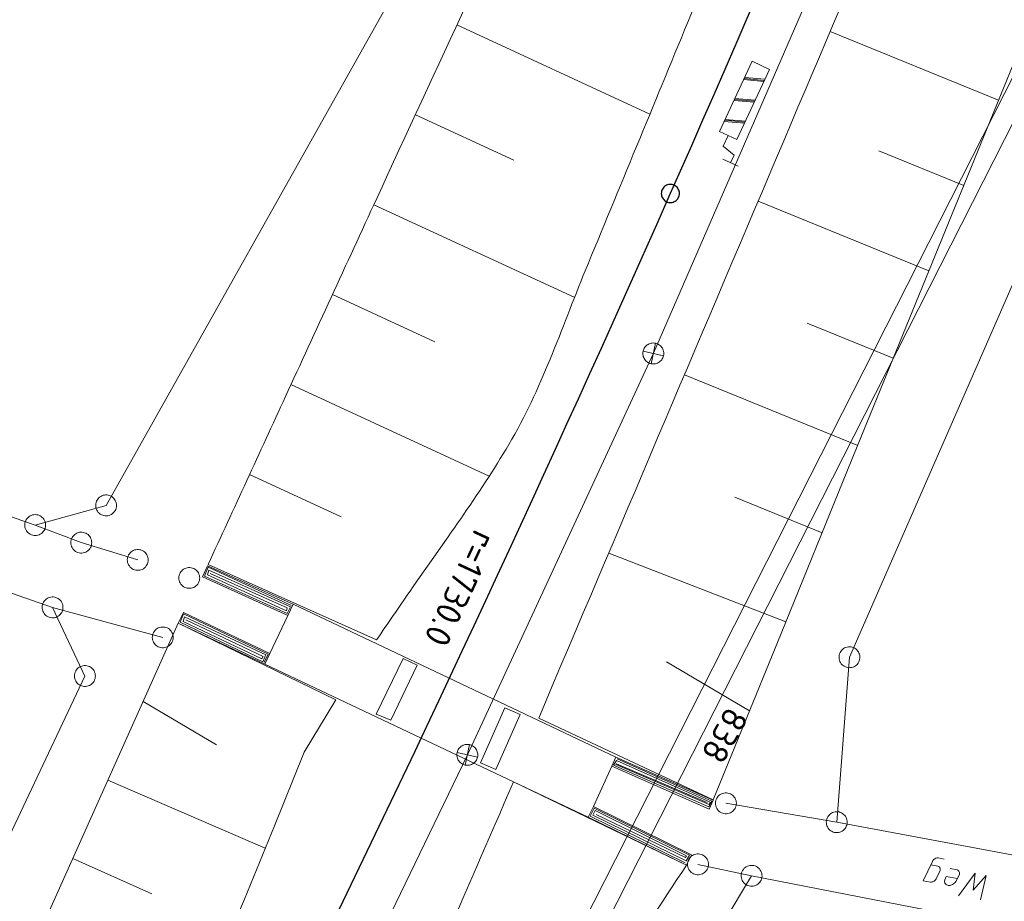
# Model space of a CAD drawing. Header units: metres. Extents: x 3425540 to 3446143, y 5432760 to 5444637.
# Tile 39 of 256: x 3435530 to 3435601, y 5438440 to 5438503. Entities that reach past the tile are written whole.
import ezdxf
from ezdxf.enums import TextEntityAlignment as Align

# ---------------------------------------------------------------- set-up
doc = ezdxf.new("R2010")
doc.units = ezdxf.units.M
for name, color, linetype, lineweight in [('B_Bestand', 9, 'Continuous', 18), ('B_Böschung', 9, 'Continuous', 18), ('B_Flurgrenzen', 9, 'Continuous', 18), ('B_Gleisachse', 9, 'Continuous', 25), ('B_Kilometrierung', 9, 'Continuous', 25), ('Bestand Kabeltröge', 9, 'Continuous', 18)]:
    doc.layers.add(name, color=color, linetype=linetype, lineweight=lineweight)
doc.styles.get("Standard").update_dxf_attribs({"font": 'isocpeur.ttf'})

msp = doc.modelspace()

# ---------------------------------------------------------------- linework, layer by layer
at = {"layer": 'B_Bestand'}
for p, q in [((3435575.412, 5438479.047), (3435587.919, 5438507.817)), ((3435581.882, 5438498.646), (3435583.318, 5438498.504)), ((3435581.914, 5438498.714), (3435583.35, 5438498.572)), ((3435581.946, 5438498.782), (3435583.393, 5438498.664)), ((3435581.179, 5438497.139), (3435582.625, 5438497.02)), ((3435581.211, 5438497.207), (3435582.657, 5438497.088)), ((3435581.243, 5438497.276), (3435582.689, 5438497.157)), ((3435580.476, 5438495.631), (3435581.922, 5438495.512)), ((3435580.518, 5438495.723), (3435581.954, 5438495.581)), ((3435580.55, 5438495.791), (3435581.997, 5438495.672)), ((3435581.183, 5438493.225), (3435580.4, 5438493.86)), ((3435580.385, 5438492.935), (3435581.472, 5438492.428)), ((3435580.929, 5438492.681), (3435581.182, 5438493.225)), ((3435575.558, 5438479.761), (3435575.235, 5438478.296)), ((3435562.071, 5438450.286), (3435575.412, 5438479.047)), ((3435574.664, 5438479.191), (3435576.129, 5438478.867)), ((3435549.586, 5438461.073), (3435572.717, 5438450.123)), ((3435547.918, 5438457.55), (3435549.213, 5438460.255)), ((3435570.738, 5438445.83), (3435547.559, 5438456.791)), ((3435562.232, 5438451.019), (3435561.909, 5438449.554)), ((3435561.338, 5438450.449), (3435562.803, 5438450.125)), ((3435548.241, 5438421.62), (3435562.071, 5438450.286)), ((3435571.108, 5438446.584), (3435572.433, 5438449.48))]:
    msp.add_line(p, q, dxfattribs=at)
for points in [[(3435580.762, 5438494.636), (3435581.379, 5438494.349), (3435583.723, 5438499.371), (3435582.49, 5438499.947), (3435580.146, 5438494.924), (3435580.762, 5438494.636), (3435580.4, 5438493.86)], [(3435575.235, 5438478.296), (3435575.312, 5438478.284), (3435575.39, 5438478.279), (3435575.469, 5438478.282), (3435575.546, 5438478.294), (3435575.622, 5438478.314), (3435575.696, 5438478.341), (3435575.766, 5438478.376), (3435575.832, 5438478.419), (3435575.894, 5438478.468), (3435575.95, 5438478.523), (3435575.999, 5438478.583), (3435576.043, 5438478.649), (3435576.079, 5438478.718), (3435576.108, 5438478.791), (3435576.129, 5438478.867), (3435576.142, 5438478.945), (3435576.146, 5438479.023), (3435576.143, 5438479.101), (3435576.131, 5438479.179), (3435576.112, 5438479.255), (3435576.084, 5438479.328), (3435576.049, 5438479.399), (3435576.007, 5438479.465), (3435575.958, 5438479.526), (3435575.903, 5438479.582), (3435575.842, 5438479.632), (3435575.777, 5438479.675), (3435575.707, 5438479.712), (3435575.634, 5438479.74), (3435575.558, 5438479.761), (3435575.481, 5438479.774), (3435575.402, 5438479.779), (3435575.324, 5438479.775), (3435575.246, 5438479.764), (3435575.17, 5438479.744), (3435575.097, 5438479.716), (3435575.027, 5438479.681), (3435574.961, 5438479.639), (3435574.899, 5438479.59), (3435574.843, 5438479.535), (3435574.793, 5438479.475), (3435574.75, 5438479.409), (3435574.714, 5438479.339), (3435574.685, 5438479.267), (3435574.664, 5438479.191), (3435574.651, 5438479.113), (3435574.646, 5438479.035), (3435574.65, 5438478.957), (3435574.662, 5438478.879), (3435574.681, 5438478.803), (3435574.709, 5438478.729), (3435574.744, 5438478.659), (3435574.786, 5438478.593), (3435574.835, 5438478.532), (3435574.89, 5438478.476), (3435574.951, 5438478.426), (3435575.016, 5438478.382), (3435575.086, 5438478.346), (3435575.159, 5438478.318), (3435575.234, 5438478.297)], [(3435549.213, 5438460.255), (3435543.099, 5438463.042), (3435543.451, 5438463.815), (3435549.586, 5438461.073), (3435549.213, 5438460.255)], [(3435549.466, 5438460.987), (3435543.504, 5438463.717), (3435543.239, 5438463.085), (3435549.161, 5438460.397), (3435549.405, 5438460.886), (3435543.545, 5438463.513), (3435543.443, 5438463.187), (3435549.121, 5438460.6), (3435549.161, 5438460.804), (3435543.646, 5438463.269)], [(3435547.918, 5438457.55), (3435541.722, 5438460.476), (3435541.363, 5438459.717), (3435547.559, 5438456.791), (3435547.918, 5438457.55)], [(3435547.513, 5438456.893), (3435547.798, 5438457.504), (3435541.734, 5438460.376), (3435541.489, 5438459.786), (3435547.411, 5438456.954), (3435547.635, 5438457.443), (3435541.815, 5438460.173), (3435541.713, 5438459.847), (3435547.35, 5438457.158), (3435547.452, 5438457.341), (3435541.896, 5438459.949)], [(3435555.531, 5438453.208), (3435557.472, 5438457.182), (3435558.475, 5438456.711), (3435556.585, 5438452.768), (3435555.531, 5438453.208)], [(3435563.026, 5438449.727), (3435564.759, 5438453.65), (3435565.85, 5438453.168), (3435564.117, 5438449.245), (3435563.026, 5438449.727)], [(3435561.909, 5438449.554), (3435561.986, 5438449.542), (3435562.064, 5438449.537), (3435562.143, 5438449.54), (3435562.22, 5438449.552), (3435562.296, 5438449.572), (3435562.37, 5438449.599), (3435562.44, 5438449.634), (3435562.506, 5438449.677), (3435562.568, 5438449.726), (3435562.624, 5438449.781), (3435562.673, 5438449.841), (3435562.717, 5438449.907), (3435562.753, 5438449.976), (3435562.782, 5438450.049), (3435562.803, 5438450.125), (3435562.816, 5438450.203), (3435562.82, 5438450.281), (3435562.817, 5438450.359), (3435562.805, 5438450.437), (3435562.786, 5438450.513), (3435562.758, 5438450.586), (3435562.723, 5438450.657), (3435562.681, 5438450.723), (3435562.632, 5438450.784), (3435562.577, 5438450.84), (3435562.516, 5438450.89), (3435562.451, 5438450.933), (3435562.381, 5438450.97), (3435562.308, 5438450.998), (3435562.232, 5438451.019), (3435562.155, 5438451.032), (3435562.076, 5438451.037), (3435561.998, 5438451.033), (3435561.92, 5438451.022), (3435561.844, 5438451.002), (3435561.771, 5438450.974), (3435561.701, 5438450.939), (3435561.635, 5438450.897), (3435561.573, 5438450.848), (3435561.517, 5438450.793), (3435561.467, 5438450.733), (3435561.424, 5438450.667), (3435561.388, 5438450.597), (3435561.359, 5438450.525), (3435561.338, 5438450.449), (3435561.325, 5438450.371), (3435561.32, 5438450.293), (3435561.324, 5438450.215), (3435561.336, 5438450.137), (3435561.355, 5438450.061), (3435561.383, 5438449.987), (3435561.418, 5438449.917), (3435561.46, 5438449.851), (3435561.509, 5438449.79), (3435561.564, 5438449.734), (3435561.625, 5438449.684), (3435561.69, 5438449.64), (3435561.76, 5438449.604), (3435561.833, 5438449.576), (3435561.908, 5438449.555)], [(3435579.4, 5438446.403), (3435572.433, 5438449.48), (3435572.717, 5438450.123), (3435579.684, 5438447.046), (3435579.4, 5438446.403)], [(3435572.802, 5438450.009), (3435579.583, 5438446.97), (3435579.38, 5438446.565), (3435572.549, 5438449.553), (3435572.751, 5438449.882), (3435579.481, 5438446.894), (3435579.405, 5438446.742), (3435572.7, 5438449.604), (3435572.751, 5438449.654), (3435579.254, 5438446.869)], [(3435578.141, 5438443.135), (3435571.108, 5438446.584), (3435570.738, 5438445.83), (3435577.771, 5438442.381), (3435578.141, 5438443.135)], [(3435577.685, 5438442.563), (3435570.879, 5438445.906), (3435571.157, 5438446.463), (3435577.989, 5438443.095), (3435577.761, 5438442.69), (3435571.056, 5438445.957), (3435571.233, 5438446.311), (3435577.786, 5438443.045), (3435577.71, 5438442.943), (3435571.309, 5438446.008)], [(3435595.272, 5438442.404), (3435595.787, 5438442.306), (3435595.84, 5438442.282), (3435595.879, 5438442.26), (3435595.916, 5438442.225), (3435595.938, 5438442.191), (3435595.956, 5438442.13), (3435595.956, 5438442.058), (3435595.946, 5438442.002), (3435595.922, 5438441.949), (3435595.661, 5438441.407), (3435595.617, 5438441.329), (3435595.565, 5438441.281), (3435595.515, 5438441.247), (3435595.435, 5438441.205), (3435595.374, 5438441.187), (3435595.33, 5438441.181), (3435595.257, 5438441.18), (3435594.742, 5438441.277), (3435595.391, 5438442.655), (3435595.432, 5438442.719), (3435595.47, 5438442.77), (3435595.523, 5438442.818), (3435595.572, 5438442.852), (3435595.636, 5438442.883), (3435595.741, 5438442.906), (3435595.814, 5438442.907), (3435596.231, 5438442.828)], [(3435597.171, 5438441.425), (3435596.391, 5438441.572), (3435596.291, 5438441.346), (3435596.267, 5438441.221), (3435596.288, 5438441.101), (3435596.322, 5438441.052), (3435596.37, 5438441), (3435596.437, 5438440.972), (3435596.518, 5438440.943), (3435596.604, 5438440.941), (3435596.676, 5438440.942), (3435596.768, 5438440.968), (3435596.845, 5438440.997), (3435596.912, 5438441.042), (3435596.964, 5438441.09), (3435597.016, 5438441.137), (3435597.074, 5438441.213), (3435597.329, 5438441.727), (3435597.345, 5438441.811), (3435597.339, 5438441.855), (3435597.322, 5438441.916), (3435597.299, 5438441.949), (3435597.262, 5438441.985), (3435597.212, 5438442.024), (3435597.159, 5438442.048), (3435596.657, 5438442.142)], [(3435598.838, 5438439.9), (3435599.255, 5438441.653), (3435598.322, 5438440.603), (3435598.461, 5438441.803), (3435597.264, 5438440.196)]]:
    msp.add_lwpolyline(points, dxfattribs=at)
at = {"layer": 'B_Böschung'}
for p, q in [((3435561.324, 5438502.563), (3435575.155, 5438496.173)), ((3435600.134, 5438497.172), (3435588.073, 5438502.093)), ((3435558.348, 5438496.122), (3435565.397, 5438492.866)), ((3435597.638, 5438491.053), (3435591.563, 5438493.531)), ((3435595.142, 5438484.934), (3435582.904, 5438489.926)), ((3435555.374, 5438489.682), (3435569.763, 5438483.047)), ((3435552.404, 5438483.239), (3435559.732, 5438479.861)), ((3435592.593, 5438478.687), (3435586.429, 5438481.202)), ((3435590.045, 5438472.441), (3435577.627, 5438477.504)), ((3435549.434, 5438476.796), (3435563.635, 5438470.25)), ((3435546.464, 5438470.353), (3435553.022, 5438467.331)), ((3435587.496, 5438466.194), (3435581.238, 5438468.734)), ((3435584.895, 5438459.819), (3435572.201, 5438464.734)), ((3435543.495, 5438463.91), (3435555.568, 5438458.53)), ((3435541.363, 5438459.717), (3435524.891, 5438423.048)), ((3435541.363, 5438459.717), (3435552.646, 5438454.218)), ((3435582.294, 5438453.443), (3435576.338, 5438456.947)), ((3435538.84, 5438454.101), (3435544.092, 5438451.007)), ((3435552.646, 5438454.218), (3435550.384, 5438450.477)), ((3435579.693, 5438447.068), (3435567.184, 5438452.924)), ((3435550.384, 5438450.477), (3435548.247, 5438445.211)), ((3435536.318, 5438448.485), (3435547.596, 5438443.605)), ((3435577.771, 5438442.381), (3435565.374, 5438448.344)), ((3435548.247, 5438445.211), (3435546.111, 5438439.945)), ((3435533.795, 5438442.87), (3435539.476, 5438440.327)), ((3435546.111, 5438439.945), (3435540.682, 5438427.655))]:
    msp.add_line(p, q, dxfattribs=at)
msp.add_lwpolyline([(3435579.693, 5438447.068), (3435584.552, 5438458.977), (3435589.322, 5438470.669), (3435602.127, 5438502.056), (3435611.514, 5438525.062), (3435620.507, 5438547.179), (3435626.946, 5438564.333), (3435631.434, 5438576.932), (3435637.147, 5438593.407), (3435642.223, 5438608.498), (3435647.717, 5438625.365), (3435652.459, 5438640.415), (3435657.534, 5438656.902), (3435665.591, 5438683.43)], dxfattribs=at)
for points, knots in [([(3435743.468, 5439083.929), (3435741.101, 5439079.115), (3435738.735, 5439074.301), (3435736.368, 5439069.486), (3435735.276, 5439067.266), (3435734.245, 5439065.016), (3435733.183, 5439062.781), (3435731.897, 5439060.074), (3435730.611, 5439057.367), (3435729.325, 5439054.66), (3435728.163, 5439052.214), (3435727.001, 5439049.768), (3435725.839, 5439047.321), (3435724.989, 5439045.532), (3435724.182, 5439043.727), (3435723.406, 5439041.9), (3435722.517, 5439039.808), (3435721.826, 5439037.643), (3435721.223, 5439035.452), (3435720.432, 5439032.581), (3435719.672, 5439029.708), (3435719.07, 5439026.796), (3435718.621, 5439024.627), (3435718.179, 5439022.457), (3435717.73, 5439020.288), (3435717.226, 5439017.854), (3435716.733, 5439015.417), (3435716.211, 5439012.986), (3435715.44, 5439009.395), (3435714.452, 5439005.854), (3435713.513, 5439002.303), (3435712.42, 5438998.168), (3435711.322, 5438994.033), (3435710.23, 5438989.897), (3435708, 5438981.452), (3435705.773, 5438973.005), (3435703.549, 5438964.558), (3435702.382, 5438960.126), (3435701.25, 5438955.685), (3435700.117, 5438951.243), (3435699.3, 5438948.043), (3435698.494, 5438944.839), (3435697.794, 5438941.61), (3435696.831, 5438937.173), (3435695.921, 5438932.726), (3435695.008, 5438928.278), (3435693.182, 5438919.383), (3435691.514, 5438910.454), (3435689.574, 5438901.583), (3435688.604, 5438897.148), (3435687.633, 5438892.712), (3435686.663, 5438888.276), (3435685.693, 5438883.841), (3435684.722, 5438879.406), (3435683.752, 5438874.97), (3435682.782, 5438870.535), (3435681.811, 5438866.099), (3435680.841, 5438861.663), (3435678.9, 5438852.792), (3435676.96, 5438843.921), (3435675.019, 5438835.049), (3435673.217, 5438826.813), (3435671.377, 5438818.585), (3435669.553, 5438810.353), (3435667.878, 5438802.797), (3435666.204, 5438795.24), (3435664.529, 5438787.683), (3435662.972, 5438780.659), (3435661.416, 5438773.634), (3435659.859, 5438766.609), (3435658.442, 5438760.215), (3435656.984, 5438753.83), (3435655.536, 5438747.442), (3435654.842, 5438744.38), (3435654.112, 5438741.326), (3435653.34, 5438738.281), (3435652.568, 5438735.237), (3435651.704, 5438732.217), (3435650.754, 5438729.224), (3435649.804, 5438726.231), (3435648.851, 5438723.239), (3435647.892, 5438720.249), (3435646.933, 5438717.259), (3435645.978, 5438714.267), (3435645.012, 5438711.279), (3435644.046, 5438708.291), (3435643.061, 5438705.31), (3435642.079, 5438702.327), (3435641.097, 5438699.344), (3435640.107, 5438696.364), (3435639.114, 5438693.385), (3435637.995, 5438690.029), (3435636.844, 5438686.684), (3435635.686, 5438683.341), (3435633.687, 5438677.574), (3435631.635, 5438671.826), (3435629.486, 5438666.112), (3435627.001, 5438659.506), (3435624.47, 5438652.92), (3435621.876, 5438646.357), (3435619.052, 5438639.214), (3435616.231, 5438632.069), (3435613.396, 5438624.93), (3435610.317, 5438617.175), (3435607.237, 5438609.42), (3435604.158, 5438601.665), (3435601.207, 5438594.235), (3435598.256, 5438586.804), (3435595.305, 5438579.374), (3435590.56, 5438567.429), (3435585.653, 5438555.542), (3435580.328, 5438543.842), (3435576.421, 5438535.259), (3435572.479, 5438526.693), (3435568.523, 5438518.133), (3435564.208, 5438508.796), (3435559.883, 5438499.464), (3435555.577, 5438490.123), (3435553.397, 5438485.394), (3435551.217, 5438480.665), (3435549.037, 5438475.935), (3435547.19, 5438471.927), (3435545.342, 5438467.919), (3435543.495, 5438463.91)], [0, 0, 0, 0, 0.024605, 0.024605, 0.024605, 0.035954, 0.035954, 0.035954, 0.0497, 0.0497, 0.0497, 0.062121, 0.062121, 0.062121, 0.071206, 0.071206, 0.071206, 0.081613, 0.081613, 0.081613, 0.09525, 0.09525, 0.09525, 0.105409, 0.105409, 0.105409, 0.116812, 0.116812, 0.116812, 0.133657, 0.133657, 0.133657, 0.153277, 0.153277, 0.153277, 0.193341, 0.193341, 0.193341, 0.214363, 0.214363, 0.214363, 0.229513, 0.229513, 0.229513, 0.250336, 0.250336, 0.250336, 0.291985, 0.291985, 0.291985, 0.312811, 0.312811, 0.312811, 0.333635, 0.333635, 0.333635, 0.354461, 0.354461, 0.354461, 0.396112, 0.396112, 0.396112, 0.434782, 0.434782, 0.434782, 0.470282, 0.470282, 0.470282, 0.503283, 0.503283, 0.503283, 0.533323, 0.533323, 0.533323, 0.547725, 0.547725, 0.547725, 0.562126, 0.562126, 0.562126, 0.576528, 0.576528, 0.576528, 0.590931, 0.590931, 0.590931, 0.605334, 0.605334, 0.605334, 0.619737, 0.619737, 0.619737, 0.635962, 0.635962, 0.635962, 0.663956, 0.663956, 0.663956, 0.696322, 0.696322, 0.696322, 0.731553, 0.731553, 0.731553, 0.769824, 0.769824, 0.769824, 0.806493, 0.806493, 0.806493, 0.865445, 0.865445, 0.865445, 0.908696, 0.908696, 0.908696, 0.955872, 0.955872, 0.955872, 0.979757, 0.979757, 0.979757, 1, 1, 1, 1]), ([(3435743.468, 5439083.929), (3435739.429, 5439065.616), (3435735.391, 5439047.302), (3435731.352, 5439028.988), (3435724.948, 5438999.95), (3435718.835, 5438970.849), (3435712.509, 5438941.793), (3435707.821, 5438920.261), (3435703.048, 5438898.748), (3435698.287, 5438877.231), (3435695.163, 5438863.114), (3435691.982, 5438849.011), (3435688.674, 5438834.934), (3435686.511, 5438825.733), (3435684.17, 5438816.576), (3435681.721, 5438807.447), (3435679.28, 5438798.348), (3435676.835, 5438789.249), (3435674.371, 5438780.156), (3435671.853, 5438770.864), (3435669.333, 5438761.571), (3435666.814, 5438752.279), (3435665.233, 5438746.448), (3435663.647, 5438740.618), (3435662.053, 5438734.79), (3435659.915, 5438726.974), (3435657.53, 5438719.225), (3435655.003, 5438711.525), (3435653.06, 5438705.606), (3435651.108, 5438699.69), (3435649.141, 5438693.778), (3435646.859, 5438686.921), (3435644.577, 5438680.064), (3435642.293, 5438673.208), (3435639.332, 5438664.321), (3435636.36, 5438655.437), (3435633.378, 5438646.556), (3435630.377, 5438637.621), (3435627.198, 5438628.748), (3435623.977, 5438619.889), (3435620.336, 5438609.876), (3435616.623, 5438599.89), (3435612.809, 5438589.942), (3435609.917, 5438582.401), (3435607.004, 5438574.87), (3435604.038, 5438567.358), (3435601.543, 5438561.039), (3435599.041, 5438554.723), (3435596.5, 5438548.423), (3435592.659, 5438538.901), (3435588.807, 5438529.384), (3435584.911, 5438519.884), (3435582.567, 5438514.17), (3435580.216, 5438508.46), (3435577.867, 5438502.748), (3435575.424, 5438496.81), (3435572.968, 5438490.879), (3435570.517, 5438484.944), (3435568.79, 5438480.763), (3435567.368, 5438476.431), (3435565.052, 5438472.52), (3435562.888, 5438468.867), (3435560.366, 5438465.483), (3435557.965, 5438462.004), (3435557.166, 5438460.846), (3435556.367, 5438459.688), (3435555.568, 5438458.53)], [0, 0, 0, 0, 0.085859, 0.085859, 0.085859, 0.221997, 0.221997, 0.221997, 0.322886, 0.322886, 0.322886, 0.389081, 0.389081, 0.389081, 0.43235, 0.43235, 0.43235, 0.475482, 0.475482, 0.475482, 0.51956, 0.51956, 0.51956, 0.547221, 0.547221, 0.547221, 0.58432, 0.58432, 0.58432, 0.612842, 0.612842, 0.612842, 0.645928, 0.645928, 0.645928, 0.688816, 0.688816, 0.688816, 0.731967, 0.731967, 0.731967, 0.780743, 0.780743, 0.780743, 0.817716, 0.817716, 0.817716, 0.848818, 0.848818, 0.848818, 0.895824, 0.895824, 0.895824, 0.924099, 0.924099, 0.924099, 0.953493, 0.953493, 0.953493, 0.974206, 0.974206, 0.974206, 0.993559, 0.993559, 0.993559, 1, 1, 1, 1]), ([(3435567.184, 5438452.924), (3435572.866, 5438466.299), (3435578.548, 5438479.674), (3435584.23, 5438493.048), (3435589.675, 5438505.865), (3435595.119, 5438518.682), (3435600.564, 5438531.499), (3435604.264, 5438540.209), (3435607.983, 5438548.912), (3435611.423, 5438557.73), (3435617.405, 5438573.064), (3435623.07, 5438588.513), (3435628.776, 5438603.948), (3435632.317, 5438613.527), (3435635.852, 5438623.107), (3435639.38, 5438632.69), (3435641.662, 5438638.89), (3435643.947, 5438645.087), (3435646.159, 5438651.312), (3435651.155, 5438665.374), (3435655.725, 5438679.58), (3435660.32, 5438693.776), (3435662.177, 5438699.514), (3435663.985, 5438705.268), (3435665.856, 5438711.002), (3435668.332, 5438718.592), (3435670.808, 5438726.183), (3435673.331, 5438733.757), (3435675.4, 5438739.97), (3435677.472, 5438746.183), (3435679.555, 5438752.391), (3435680.86, 5438756.281), (3435682.165, 5438760.171), (3435683.47, 5438764.061), (3435684.288, 5438766.499), (3435685.106, 5438768.936), (3435685.924, 5438771.373), (3435686.471, 5438773.002), (3435687.127, 5438774.588), (3435687.789, 5438776.179), (3435688.296, 5438777.4), (3435688.907, 5438778.565), (3435689.676, 5438779.654), (3435690.395, 5438780.672), (3435691.211, 5438781.579), (3435692.079, 5438782.459), (3435692.931, 5438783.324), (3435693.797, 5438784.162), (3435694.702, 5438784.965), (3435695.783, 5438785.925), (3435696.997, 5438786.715), (3435698.086, 5438787.672), (3435699.237, 5438788.684), (3435700.268, 5438789.796), (3435701.233, 5438791.001), (3435701.988, 5438791.944), (3435702.663, 5438792.925), (3435703.184, 5438794.007), (3435704.036, 5438795.775), (3435704.802, 5438797.559), (3435705.497, 5438799.386), (3435706.825, 5438802.877), (3435708.187, 5438806.345), (3435709.306, 5438809.906), (3435710.709, 5438814.373), (3435712.021, 5438818.859), (3435713.239, 5438823.376), (3435715.223, 5438830.737), (3435717.214, 5438838.091), (3435719.041, 5438845.491), (3435722.899, 5438861.114), (3435726.691, 5438876.749), (3435730.335, 5438892.422), (3435732.3, 5438900.874), (3435734.245, 5438909.329), (3435736.139, 5438917.796), (3435737.085, 5438922.025), (3435738.003, 5438926.259), (3435738.919, 5438930.494), (3435739.788, 5438934.513), (3435740.635, 5438938.535), (3435741.427, 5438942.57), (3435742.55, 5438948.294), (3435743.533, 5438954.043), (3435744.445, 5438959.803), (3435745.638, 5438967.341), (3435746.826, 5438974.879), (3435747.949, 5438982.427), (3435750.418, 5438999.03), (3435752.892, 5439015.632), (3435755.337, 5439032.238), (3435756.272, 5439038.593), (3435757.203, 5439044.949), (3435758.139, 5439051.303), (3435758.785, 5439055.686), (3435759.439, 5439060.068), (3435760.09, 5439064.45), (3435760.633, 5439068.108), (3435761.199, 5439071.762), (3435761.761, 5439075.418), (3435761.931, 5439076.523), (3435762.233, 5439077.567), (3435762.86, 5439078.586), (3435763.708, 5439079.965), (3435765.016, 5439080.829), (3435766.496, 5439081.293), (3435767.599, 5439081.639), (3435768.697, 5439081.849), (3435769.823, 5439081.873), (3435771.92, 5439081.919), (3435774.017, 5439081.982), (3435776.113, 5439081.929), (3435778.67, 5439081.864), (3435781.227, 5439081.801), (3435783.784, 5439081.715), (3435785.537, 5439081.656), (3435787.289, 5439081.567), (3435789.042, 5439081.505), (3435791.839, 5439081.406), (3435794.643, 5439081.327), (3435797.438, 5439081.498), (3435800.439, 5439081.682), (3435803.428, 5439081.999), (3435806.413, 5439082.341), (3435809.44, 5439082.689), (3435812.467, 5439083.036), (3435815.494, 5439083.383)], [0, 0, 0, 0, 0.061057, 0.061057, 0.061057, 0.119567, 0.119567, 0.119567, 0.159329, 0.159329, 0.159329, 0.228472, 0.228472, 0.228472, 0.271379, 0.271379, 0.271379, 0.299135, 0.299135, 0.299135, 0.361828, 0.361828, 0.361828, 0.38717, 0.38717, 0.38717, 0.420715, 0.420715, 0.420715, 0.44823, 0.44823, 0.44823, 0.46547, 0.46547, 0.46547, 0.476272, 0.476272, 0.476272, 0.483492, 0.483492, 0.483492, 0.48903, 0.48903, 0.48903, 0.494203, 0.494203, 0.494203, 0.499284, 0.499284, 0.499284, 0.505354, 0.505354, 0.505354, 0.51177, 0.51177, 0.51177, 0.516789, 0.516789, 0.516789, 0.524989, 0.524989, 0.524989, 0.540659, 0.540659, 0.540659, 0.560312, 0.560312, 0.560312, 0.592334, 0.592334, 0.592334, 0.65994, 0.65994, 0.65994, 0.696396, 0.696396, 0.696396, 0.714601, 0.714601, 0.714601, 0.731875, 0.731875, 0.731875, 0.756379, 0.756379, 0.756379, 0.788443, 0.788443, 0.788443, 0.858969, 0.858969, 0.858969, 0.885957, 0.885957, 0.885957, 0.904572, 0.904572, 0.904572, 0.920111, 0.920111, 0.920111, 0.924807, 0.924807, 0.924807, 0.931156, 0.931156, 0.931156, 0.935886, 0.935886, 0.935886, 0.944696, 0.944696, 0.944696, 0.955444, 0.955444, 0.955444, 0.962814, 0.962814, 0.962814, 0.974573, 0.974573, 0.974573, 0.987198, 0.987198, 0.987198, 1, 1, 1, 1]), ([(3435565.374, 5438448.344), (3435561.869, 5438440.26), (3435558.363, 5438432.175), (3435554.858, 5438424.09), (3435551.38, 5438416.068), (3435547.981, 5438408.014), (3435544.507, 5438399.988), (3435543.341, 5438397.295), (3435542.013, 5438394.656), (3435540.427, 5438392.187), (3435537.234, 5438387.216), (3435534.04, 5438382.246), (3435530.846, 5438377.276), (3435527.652, 5438372.306), (3435524.457, 5438367.336), (3435521.263, 5438362.365), (3435519.831, 5438360.137), (3435518.551, 5438357.813), (3435517.3, 5438355.479), (3435513.782, 5438348.919), (3435510.264, 5438342.358), (3435506.746, 5438335.797), (3435503.355, 5438329.473), (3435499.964, 5438323.15), (3435496.574, 5438316.826)], [0, 0, 0, 0, 0.177751, 0.177751, 0.177751, 0.354124, 0.354124, 0.354124, 0.413318, 0.413318, 0.413318, 0.532491, 0.532491, 0.532491, 0.651671, 0.651671, 0.651671, 0.705093, 0.705093, 0.705093, 0.855258, 0.855258, 0.855258, 1, 1, 1, 1]), ([(3435577.771, 5438442.381), (3435575.965, 5438439.643), (3435574.158, 5438436.905), (3435572.352, 5438434.166), (3435569.201, 5438429.389), (3435566.048, 5438424.612), (3435562.897, 5438419.835), (3435561.08, 5438417.082), (3435559.264, 5438414.328), (3435557.448, 5438411.574), (3435555.19, 5438408.151), (3435552.931, 5438404.73), (3435550.674, 5438401.306), (3435546.158, 5438394.456), (3435541.84, 5438387.477), (3435537.428, 5438380.558), (3435533.878, 5438374.992), (3435529.833, 5438369.707), (3435526.83, 5438363.826), (3435526.442, 5438363.067), (3435526.061, 5438362.304), (3435525.677, 5438361.542), (3435525.293, 5438360.781), (3435524.906, 5438360.02), (3435524.524, 5438359.257), (3435523.434, 5438357.084), (3435522.628, 5438354.78), (3435521.696, 5438352.534), (3435519.317, 5438346.802), (3435516.947, 5438341.067), (3435514.561, 5438335.338), (3435511.344, 5438327.615), (3435508.127, 5438319.893), (3435504.911, 5438312.17)], [0, 0, 0, 0, 0.065716, 0.065716, 0.065716, 0.180362, 0.180362, 0.180362, 0.246444, 0.246444, 0.246444, 0.328585, 0.328585, 0.328585, 0.492957, 0.492957, 0.492957, 0.625212, 0.625212, 0.625212, 0.642297, 0.642297, 0.642297, 0.659387, 0.659387, 0.659387, 0.70809, 0.70809, 0.70809, 0.832409, 0.832409, 0.832409, 1, 1, 1, 1])]:
    msp.add_open_spline(points, degree=3, knots=knots, dxfattribs=at)
at = {"layer": 'B_Flurgrenzen'}
for p, q in [((3435547.947, 5438394.126), (3435615.697, 5438527.468)), ((3435589.452, 5438457.277), (3435619.517, 5438525.967)), ((3435559.129, 5438508.937), (3435536.189, 5438468.152)), ((3435531.107, 5438466.744), (3435484.135, 5438482.881)), ((3435496.879, 5438473.133), (3435532.353, 5438460.846)), ((3435536.189, 5438468.152), (3435531.107, 5438466.744)), ((3435531.107, 5438466.744), (3435534.411, 5438465.485)), ((3435534.411, 5438465.485), (3435538.457, 5438464.247)), ((3435540.247, 5438458.697), (3435532.353, 5438460.846)), ((3435532.353, 5438460.846), (3435534.67, 5438455.933)), ((3435588.542, 5438445.465), (3435589.452, 5438457.277)), ((3435534.67, 5438455.933), (3435491.467, 5438364.577)), ((3435588.542, 5438445.465), (3435580.597, 5438446.817)), ((3435605.815, 5438442.259), (3435588.542, 5438445.465)), ((3435582.438, 5438441.626), (3435578.597, 5438442.447)), ((3435578.425, 5438434.944), (3435582.438, 5438441.626)), ((3435582.438, 5438441.626), (3435603.904, 5438437.451))]:
    msp.add_line(p, q, dxfattribs=at)
for points in [[(3435535.972, 5438468.87), (3435535.883, 5438468.837), (3435535.803, 5438468.794), (3435535.722, 5438468.738), (3435535.654, 5438468.675), (3435535.596, 5438468.602), (3435535.54, 5438468.523), (3435535.497, 5438468.442), (3435535.468, 5438468.353), (3435535.447, 5438468.26), (3435535.444, 5438468.167), (3435535.447, 5438468.075), (3435535.463, 5438467.982), (3435535.49, 5438467.891), (3435535.529, 5438467.804), (3435535.577, 5438467.726), (3435535.631, 5438467.65), (3435535.7, 5438467.584), (3435535.774, 5438467.526), (3435535.855, 5438467.483), (3435535.945, 5438467.449), (3435536.034, 5438467.42), (3435536.125, 5438467.404), (3435536.224, 5438467.403), (3435536.314, 5438467.412), (3435536.406, 5438467.434), (3435536.495, 5438467.467), (3435536.575, 5438467.509), (3435536.656, 5438467.565), (3435536.724, 5438467.629), (3435536.782, 5438467.702), (3435536.838, 5438467.78), (3435536.881, 5438467.861), (3435536.91, 5438467.95), (3435536.931, 5438468.043), (3435536.934, 5438468.136), (3435536.931, 5438468.228), (3435536.915, 5438468.322), (3435536.888, 5438468.412), (3435536.849, 5438468.499), (3435536.801, 5438468.577), (3435536.747, 5438468.654), (3435536.678, 5438468.719), (3435536.604, 5438468.777), (3435536.523, 5438468.821), (3435536.433, 5438468.855), (3435536.344, 5438468.883), (3435536.253, 5438468.899), (3435536.154, 5438468.9), (3435536.064, 5438468.891), (3435535.972, 5438468.87)], [(3435530.369, 5438466.878), (3435530.358, 5438466.784), (3435530.359, 5438466.694), (3435530.371, 5438466.595), (3435530.397, 5438466.507), (3435530.436, 5438466.422), (3435530.48, 5438466.335), (3435530.532, 5438466.26), (3435530.598, 5438466.194), (3435530.671, 5438466.133), (3435530.753, 5438466.088), (3435530.836, 5438466.049), (3435530.927, 5438466.02), (3435531.02, 5438466.003), (3435531.115, 5438465.998), (3435531.206, 5438466.005), (3435531.299, 5438466.018), (3435531.389, 5438466.05), (3435531.474, 5438466.088), (3435531.549, 5438466.141), (3435531.621, 5438466.206), (3435531.687, 5438466.272), (3435531.743, 5438466.346), (3435531.789, 5438466.433), (3435531.822, 5438466.517), (3435531.845, 5438466.609), (3435531.856, 5438466.703), (3435531.854, 5438466.793), (3435531.842, 5438466.892), (3435531.816, 5438466.98), (3435531.778, 5438467.066), (3435531.733, 5438467.152), (3435531.681, 5438467.227), (3435531.615, 5438467.293), (3435531.542, 5438467.355), (3435531.46, 5438467.399), (3435531.377, 5438467.439), (3435531.287, 5438467.467), (3435531.194, 5438467.484), (3435531.099, 5438467.489), (3435531.007, 5438467.482), (3435530.915, 5438467.469), (3435530.825, 5438467.437), (3435530.74, 5438467.399), (3435530.664, 5438467.346), (3435530.592, 5438467.281), (3435530.526, 5438467.215), (3435530.471, 5438467.141), (3435530.425, 5438467.054), (3435530.392, 5438466.97), (3435530.369, 5438466.878)], [(3435534.095, 5438466.165), (3435534.011, 5438466.12), (3435533.939, 5438466.066), (3435533.865, 5438466), (3435533.808, 5438465.927), (3435533.761, 5438465.847), (3435533.716, 5438465.761), (3435533.684, 5438465.675), (3435533.668, 5438465.583), (3435533.66, 5438465.488), (3435533.671, 5438465.395), (3435533.687, 5438465.305), (3435533.716, 5438465.214), (3435533.756, 5438465.128), (3435533.806, 5438465.048), (3435533.865, 5438464.977), (3435533.929, 5438464.909), (3435534.007, 5438464.854), (3435534.088, 5438464.807), (3435534.174, 5438464.776), (3435534.268, 5438464.754), (3435534.36, 5438464.739), (3435534.453, 5438464.736), (3435534.551, 5438464.749), (3435534.639, 5438464.77), (3435534.727, 5438464.805), (3435534.81, 5438464.85), (3435534.883, 5438464.903), (3435534.956, 5438464.97), (3435535.014, 5438465.042), (3435535.061, 5438465.123), (3435535.106, 5438465.209), (3435535.137, 5438465.295), (3435535.153, 5438465.387), (3435535.161, 5438465.482), (3435535.15, 5438465.575), (3435535.135, 5438465.665), (3435535.105, 5438465.756), (3435535.066, 5438465.841), (3435535.015, 5438465.922), (3435534.956, 5438465.993), (3435534.892, 5438466.06), (3435534.814, 5438466.115), (3435534.734, 5438466.163), (3435534.648, 5438466.194), (3435534.553, 5438466.215), (3435534.461, 5438466.231), (3435534.369, 5438466.234), (3435534.271, 5438466.221), (3435534.183, 5438466.2), (3435534.095, 5438466.165)], [(3435539.207, 5438464.247), (3435539.201, 5438464.341), (3435539.183, 5438464.43), (3435539.154, 5438464.525), (3435539.113, 5438464.607), (3435539.059, 5438464.684), (3435539, 5438464.761), (3435538.935, 5438464.826), (3435538.859, 5438464.879), (3435538.776, 5438464.926), (3435538.687, 5438464.956), (3435538.599, 5438464.979), (3435538.504, 5438464.991), (3435538.41, 5438464.991), (3435538.315, 5438464.979), (3435538.227, 5438464.956), (3435538.138, 5438464.926), (3435538.055, 5438464.879), (3435537.979, 5438464.826), (3435537.914, 5438464.761), (3435537.855, 5438464.684), (3435537.801, 5438464.607), (3435537.76, 5438464.525), (3435537.731, 5438464.43), (3435537.713, 5438464.341), (3435537.707, 5438464.247), (3435537.713, 5438464.153), (3435537.731, 5438464.064), (3435537.76, 5438463.969), (3435537.801, 5438463.887), (3435537.855, 5438463.81), (3435537.914, 5438463.733), (3435537.979, 5438463.668), (3435538.055, 5438463.615), (3435538.138, 5438463.568), (3435538.227, 5438463.538), (3435538.315, 5438463.515), (3435538.41, 5438463.503), (3435538.504, 5438463.503), (3435538.599, 5438463.515), (3435538.687, 5438463.538), (3435538.776, 5438463.568), (3435538.859, 5438463.615), (3435538.935, 5438463.668), (3435539, 5438463.733), (3435539.059, 5438463.81), (3435539.113, 5438463.887), (3435539.154, 5438463.969), (3435539.183, 5438464.064), (3435539.201, 5438464.153), (3435539.207, 5438464.247)], [(3435542.897, 5438462.957), (3435542.891, 5438463.051), (3435542.873, 5438463.14), (3435542.844, 5438463.235), (3435542.803, 5438463.317), (3435542.749, 5438463.394), (3435542.69, 5438463.471), (3435542.625, 5438463.536), (3435542.549, 5438463.589), (3435542.466, 5438463.636), (3435542.377, 5438463.666), (3435542.289, 5438463.689), (3435542.194, 5438463.701), (3435542.1, 5438463.701), (3435542.005, 5438463.689), (3435541.917, 5438463.666), (3435541.828, 5438463.636), (3435541.745, 5438463.589), (3435541.669, 5438463.536), (3435541.604, 5438463.471), (3435541.545, 5438463.394), (3435541.491, 5438463.317), (3435541.45, 5438463.235), (3435541.421, 5438463.14), (3435541.403, 5438463.051), (3435541.397, 5438462.957), (3435541.403, 5438462.863), (3435541.421, 5438462.774), (3435541.45, 5438462.679), (3435541.491, 5438462.597), (3435541.545, 5438462.52), (3435541.604, 5438462.443), (3435541.669, 5438462.378), (3435541.745, 5438462.325), (3435541.828, 5438462.278), (3435541.917, 5438462.248), (3435542.005, 5438462.225), (3435542.1, 5438462.213), (3435542.194, 5438462.213), (3435542.289, 5438462.225), (3435542.377, 5438462.248), (3435542.466, 5438462.278), (3435542.549, 5438462.325), (3435542.625, 5438462.378), (3435542.69, 5438462.443), (3435542.749, 5438462.52), (3435542.803, 5438462.597), (3435542.844, 5438462.679), (3435542.873, 5438462.774), (3435542.891, 5438462.863), (3435542.897, 5438462.957)], [(3435532.486, 5438460.108), (3435532.578, 5438460.13), (3435532.662, 5438460.164), (3435532.75, 5438460.209), (3435532.824, 5438460.265), (3435532.89, 5438460.331), (3435532.955, 5438460.402), (3435533.008, 5438460.478), (3435533.046, 5438460.563), (3435533.078, 5438460.653), (3435533.091, 5438460.745), (3435533.099, 5438460.836), (3435533.094, 5438460.931), (3435533.077, 5438461.024), (3435533.049, 5438461.115), (3435533.01, 5438461.198), (3435532.965, 5438461.28), (3435532.904, 5438461.353), (3435532.838, 5438461.419), (3435532.762, 5438461.472), (3435532.676, 5438461.516), (3435532.591, 5438461.555), (3435532.503, 5438461.581), (3435532.404, 5438461.593), (3435532.314, 5438461.595), (3435532.22, 5438461.584), (3435532.128, 5438461.561), (3435532.044, 5438461.528), (3435531.956, 5438461.483), (3435531.882, 5438461.427), (3435531.816, 5438461.361), (3435531.751, 5438461.289), (3435531.699, 5438461.214), (3435531.66, 5438461.129), (3435531.628, 5438461.039), (3435531.615, 5438460.947), (3435531.607, 5438460.856), (3435531.612, 5438460.76), (3435531.629, 5438460.667), (3435531.658, 5438460.577), (3435531.697, 5438460.494), (3435531.741, 5438460.412), (3435531.803, 5438460.339), (3435531.868, 5438460.273), (3435531.944, 5438460.22), (3435532.03, 5438460.176), (3435532.115, 5438460.137), (3435532.204, 5438460.111), (3435532.302, 5438460.099), (3435532.392, 5438460.097), (3435532.486, 5438460.108)], [(3435540.997, 5438458.697), (3435540.991, 5438458.791), (3435540.973, 5438458.88), (3435540.944, 5438458.975), (3435540.903, 5438459.057), (3435540.849, 5438459.134), (3435540.79, 5438459.211), (3435540.725, 5438459.276), (3435540.649, 5438459.329), (3435540.566, 5438459.376), (3435540.477, 5438459.406), (3435540.389, 5438459.429), (3435540.294, 5438459.441), (3435540.2, 5438459.441), (3435540.105, 5438459.429), (3435540.017, 5438459.406), (3435539.928, 5438459.376), (3435539.845, 5438459.329), (3435539.769, 5438459.276), (3435539.704, 5438459.211), (3435539.645, 5438459.134), (3435539.591, 5438459.057), (3435539.55, 5438458.975), (3435539.521, 5438458.88), (3435539.503, 5438458.791), (3435539.497, 5438458.697), (3435539.503, 5438458.603), (3435539.521, 5438458.514), (3435539.55, 5438458.419), (3435539.591, 5438458.337), (3435539.645, 5438458.26), (3435539.704, 5438458.183), (3435539.769, 5438458.118), (3435539.845, 5438458.065), (3435539.928, 5438458.018), (3435540.017, 5438457.988), (3435540.105, 5438457.965), (3435540.2, 5438457.953), (3435540.294, 5438457.953), (3435540.389, 5438457.965), (3435540.477, 5438457.988), (3435540.566, 5438458.018), (3435540.649, 5438458.065), (3435540.725, 5438458.118), (3435540.79, 5438458.183), (3435540.849, 5438458.26), (3435540.903, 5438458.337), (3435540.944, 5438458.419), (3435540.973, 5438458.514), (3435540.991, 5438458.603), (3435540.997, 5438458.697)], [(3435588.951, 5438457.835), (3435588.884, 5438457.767), (3435588.83, 5438457.695), (3435588.78, 5438457.61), (3435588.746, 5438457.524), (3435588.724, 5438457.433), (3435588.707, 5438457.338), (3435588.702, 5438457.246), (3435588.713, 5438457.153), (3435588.734, 5438457.06), (3435588.771, 5438456.975), (3435588.812, 5438456.893), (3435588.867, 5438456.815), (3435588.93, 5438456.744), (3435589.002, 5438456.682), (3435589.079, 5438456.632), (3435589.16, 5438456.586), (3435589.25, 5438456.556), (3435589.341, 5438456.534), (3435589.433, 5438456.529), (3435589.529, 5438456.537), (3435589.622, 5438456.548), (3435589.711, 5438456.573), (3435589.801, 5438456.614), (3435589.879, 5438456.66), (3435589.953, 5438456.719), (3435590.019, 5438456.786), (3435590.073, 5438456.859), (3435590.124, 5438456.944), (3435590.158, 5438457.03), (3435590.179, 5438457.121), (3435590.197, 5438457.216), (3435590.202, 5438457.308), (3435590.19, 5438457.4), (3435590.17, 5438457.493), (3435590.133, 5438457.579), (3435590.091, 5438457.661), (3435590.037, 5438457.739), (3435589.974, 5438457.809), (3435589.902, 5438457.872), (3435589.825, 5438457.922), (3435589.744, 5438457.968), (3435589.654, 5438457.998), (3435589.563, 5438458.019), (3435589.471, 5438458.024), (3435589.374, 5438458.017), (3435589.282, 5438458.005), (3435589.193, 5438457.981), (3435589.103, 5438457.939), (3435589.025, 5438457.893), (3435588.951, 5438457.835)], [(3435533.944, 5438455.744), (3435533.974, 5438455.654), (3435534.013, 5438455.573), (3435534.065, 5438455.489), (3435534.126, 5438455.419), (3435534.197, 5438455.358), (3435534.273, 5438455.299), (3435534.353, 5438455.252), (3435534.44, 5438455.22), (3435534.532, 5438455.195), (3435534.625, 5438455.189), (3435534.717, 5438455.188), (3435534.811, 5438455.201), (3435534.903, 5438455.224), (3435534.991, 5438455.259), (3435535.071, 5438455.305), (3435535.149, 5438455.355), (3435535.218, 5438455.422), (3435535.279, 5438455.493), (3435535.325, 5438455.572), (3435535.363, 5438455.661), (3435535.395, 5438455.749), (3435535.415, 5438455.839), (3435535.419, 5438455.938), (3435535.414, 5438456.028), (3435535.396, 5438456.121), (3435535.367, 5438456.211), (3435535.327, 5438456.292), (3435535.275, 5438456.376), (3435535.214, 5438456.446), (3435535.144, 5438456.507), (3435535.067, 5438456.566), (3435534.988, 5438456.613), (3435534.9, 5438456.645), (3435534.808, 5438456.67), (3435534.715, 5438456.677), (3435534.624, 5438456.677), (3435534.529, 5438456.665), (3435534.438, 5438456.641), (3435534.349, 5438456.606), (3435534.269, 5438456.561), (3435534.191, 5438456.51), (3435534.123, 5438456.444), (3435534.062, 5438456.373), (3435534.015, 5438456.294), (3435533.978, 5438456.205), (3435533.945, 5438456.117), (3435533.926, 5438456.026), (3435533.921, 5438455.928), (3435533.926, 5438455.837), (3435533.944, 5438455.744)], [(3435581.347, 5438446.817), (3435581.341, 5438446.911), (3435581.323, 5438447), (3435581.294, 5438447.095), (3435581.253, 5438447.177), (3435581.199, 5438447.254), (3435581.14, 5438447.331), (3435581.075, 5438447.396), (3435580.999, 5438447.449), (3435580.916, 5438447.496), (3435580.827, 5438447.526), (3435580.739, 5438447.549), (3435580.644, 5438447.561), (3435580.55, 5438447.561), (3435580.455, 5438447.549), (3435580.367, 5438447.526), (3435580.278, 5438447.496), (3435580.195, 5438447.449), (3435580.119, 5438447.396), (3435580.054, 5438447.331), (3435579.995, 5438447.254), (3435579.941, 5438447.177), (3435579.9, 5438447.095), (3435579.871, 5438447), (3435579.853, 5438446.911), (3435579.847, 5438446.817), (3435579.853, 5438446.723), (3435579.871, 5438446.634), (3435579.9, 5438446.539), (3435579.941, 5438446.457), (3435579.995, 5438446.38), (3435580.054, 5438446.303), (3435580.119, 5438446.238), (3435580.195, 5438446.185), (3435580.278, 5438446.138), (3435580.367, 5438446.108), (3435580.455, 5438446.085), (3435580.55, 5438446.073), (3435580.644, 5438446.073), (3435580.739, 5438446.085), (3435580.827, 5438446.108), (3435580.916, 5438446.138), (3435580.999, 5438446.185), (3435581.075, 5438446.238), (3435581.14, 5438446.303), (3435581.199, 5438446.38), (3435581.253, 5438446.457), (3435581.294, 5438446.539), (3435581.323, 5438446.634), (3435581.341, 5438446.723), (3435581.347, 5438446.817)], [(3435587.811, 5438445.299), (3435587.838, 5438445.208), (3435587.874, 5438445.126), (3435587.924, 5438445.04), (3435587.983, 5438444.968), (3435588.052, 5438444.905), (3435588.126, 5438444.844), (3435588.204, 5438444.795), (3435588.29, 5438444.76), (3435588.382, 5438444.732), (3435588.474, 5438444.723), (3435588.566, 5438444.719), (3435588.661, 5438444.729), (3435588.753, 5438444.75), (3435588.843, 5438444.782), (3435588.924, 5438444.825), (3435589.004, 5438444.873), (3435589.074, 5438444.937), (3435589.137, 5438445.006), (3435589.186, 5438445.084), (3435589.226, 5438445.172), (3435589.261, 5438445.258), (3435589.283, 5438445.348), (3435589.291, 5438445.447), (3435589.289, 5438445.537), (3435589.274, 5438445.631), (3435589.247, 5438445.721), (3435589.21, 5438445.804), (3435589.161, 5438445.889), (3435589.102, 5438445.961), (3435589.033, 5438446.024), (3435588.959, 5438446.086), (3435588.881, 5438446.135), (3435588.794, 5438446.17), (3435588.703, 5438446.198), (3435588.61, 5438446.207), (3435588.519, 5438446.21), (3435588.424, 5438446.201), (3435588.332, 5438446.18), (3435588.242, 5438446.148), (3435588.161, 5438446.105), (3435588.081, 5438446.057), (3435588.011, 5438445.992), (3435587.948, 5438445.923), (3435587.899, 5438445.846), (3435587.858, 5438445.758), (3435587.823, 5438445.671), (3435587.801, 5438445.581), (3435587.794, 5438445.483), (3435587.796, 5438445.392), (3435587.811, 5438445.299)], [(3435579.347, 5438442.447), (3435579.341, 5438442.541), (3435579.323, 5438442.63), (3435579.294, 5438442.725), (3435579.253, 5438442.807), (3435579.199, 5438442.884), (3435579.14, 5438442.961), (3435579.075, 5438443.026), (3435578.999, 5438443.079), (3435578.916, 5438443.126), (3435578.827, 5438443.156), (3435578.739, 5438443.179), (3435578.644, 5438443.191), (3435578.55, 5438443.191), (3435578.455, 5438443.179), (3435578.367, 5438443.156), (3435578.278, 5438443.126), (3435578.195, 5438443.079), (3435578.119, 5438443.026), (3435578.054, 5438442.961), (3435577.995, 5438442.884), (3435577.941, 5438442.807), (3435577.9, 5438442.725), (3435577.871, 5438442.63), (3435577.853, 5438442.541), (3435577.847, 5438442.447), (3435577.853, 5438442.353), (3435577.871, 5438442.264), (3435577.9, 5438442.169), (3435577.941, 5438442.087), (3435577.995, 5438442.01), (3435578.054, 5438441.933), (3435578.119, 5438441.868), (3435578.195, 5438441.815), (3435578.278, 5438441.768), (3435578.367, 5438441.738), (3435578.455, 5438441.715), (3435578.55, 5438441.703), (3435578.644, 5438441.703), (3435578.739, 5438441.715), (3435578.827, 5438441.738), (3435578.916, 5438441.768), (3435578.999, 5438441.815), (3435579.075, 5438441.868), (3435579.14, 5438441.933), (3435579.199, 5438442.01), (3435579.253, 5438442.087), (3435579.294, 5438442.169), (3435579.323, 5438442.264), (3435579.341, 5438442.353), (3435579.347, 5438442.447)], [(3435583.146, 5438441.874), (3435583.109, 5438441.962), (3435583.063, 5438442.039), (3435583.004, 5438442.119), (3435582.938, 5438442.183), (3435582.862, 5438442.238), (3435582.781, 5438442.291), (3435582.698, 5438442.33), (3435582.608, 5438442.355), (3435582.514, 5438442.372), (3435582.421, 5438442.371), (3435582.33, 5438442.364), (3435582.237, 5438442.344), (3435582.147, 5438442.313), (3435582.062, 5438442.27), (3435581.986, 5438442.218), (3435581.913, 5438442.161), (3435581.85, 5438442.089), (3435581.795, 5438442.014), (3435581.756, 5438441.931), (3435581.725, 5438441.839), (3435581.701, 5438441.749), (3435581.689, 5438441.657), (3435581.692, 5438441.558), (3435581.705, 5438441.469), (3435581.731, 5438441.378), (3435581.768, 5438441.29), (3435581.814, 5438441.213), (3435581.873, 5438441.133), (3435581.939, 5438441.069), (3435582.015, 5438441.014), (3435582.096, 5438440.961), (3435582.179, 5438440.922), (3435582.269, 5438440.897), (3435582.362, 5438440.88), (3435582.456, 5438440.881), (3435582.547, 5438440.888), (3435582.64, 5438440.908), (3435582.729, 5438440.94), (3435582.815, 5438440.982), (3435582.89, 5438441.034), (3435582.964, 5438441.091), (3435583.027, 5438441.163), (3435583.081, 5438441.238), (3435583.121, 5438441.321), (3435583.151, 5438441.413), (3435583.176, 5438441.503), (3435583.188, 5438441.595), (3435583.184, 5438441.694), (3435583.172, 5438441.783), (3435583.146, 5438441.874)]]:
    msp.add_lwpolyline(points, dxfattribs=at)
at = {"layer": 'B_Gleisachse'}
msp.add_arc((3433993.82, 5439191.946), 1731.28, 332.934664, 337.143656, dxfattribs=at)
at = {"layer": 'B_Kilometrierung'}
msp.add_lwpolyline([(3435577.27, 5438490.488), (3435577.265, 5438490.57), (3435577.25, 5438490.652), (3435577.224, 5438490.729), (3435577.188, 5438490.8), (3435577.147, 5438490.872), (3435577.096, 5438490.933), (3435577.035, 5438490.99), (3435576.968, 5438491.036), (3435576.896, 5438491.077), (3435576.82, 5438491.107), (3435576.743, 5438491.128), (3435576.661, 5438491.138), (3435576.579, 5438491.138), (3435576.497, 5438491.128), (3435576.42, 5438491.107), (3435576.344, 5438491.077), (3435576.272, 5438491.036), (3435576.205, 5438490.99), (3435576.144, 5438490.933), (3435576.093, 5438490.872), (3435576.052, 5438490.8), (3435576.016, 5438490.729), (3435575.99, 5438490.652), (3435575.975, 5438490.57), (3435575.97, 5438490.488), (3435575.975, 5438490.406), (3435575.99, 5438490.324), (3435576.016, 5438490.247), (3435576.052, 5438490.176), (3435576.093, 5438490.104), (3435576.144, 5438490.043), (3435576.205, 5438489.986), (3435576.272, 5438489.94), (3435576.344, 5438489.899), (3435576.42, 5438489.869), (3435576.497, 5438489.848), (3435576.579, 5438489.838), (3435576.661, 5438489.838), (3435576.743, 5438489.848), (3435576.82, 5438489.869), (3435576.896, 5438489.899), (3435576.968, 5438489.94), (3435577.035, 5438489.986), (3435577.096, 5438490.043), (3435577.147, 5438490.104), (3435577.188, 5438490.176), (3435577.224, 5438490.247), (3435577.25, 5438490.324), (3435577.265, 5438490.406), (3435577.27, 5438490.488)], dxfattribs=at)
at = {"layer": 'Bestand Kabeltröge'}
msp.add_line((3435549.284, 5438393.447), (3435617.034, 5438526.789), dxfattribs=at)

# ---------------------------------------------------------------- texts
at = {"layer": 'B_Bestand'}
msp.add_text('r=1730.0', height=1.8, rotation=245.0386, dxfattribs=at).set_placement((3435561.579, 5438462.193), align=Align.MIDDLE)
at = {"layer": 'B_Flurgrenzen'}
msp.add_text('838', height=1.8, rotation=240.75206, dxfattribs=at).set_placement((3435580.516, 5438451.669), align=Align.MIDDLE)

doc.saveas('drawing.dxf')
